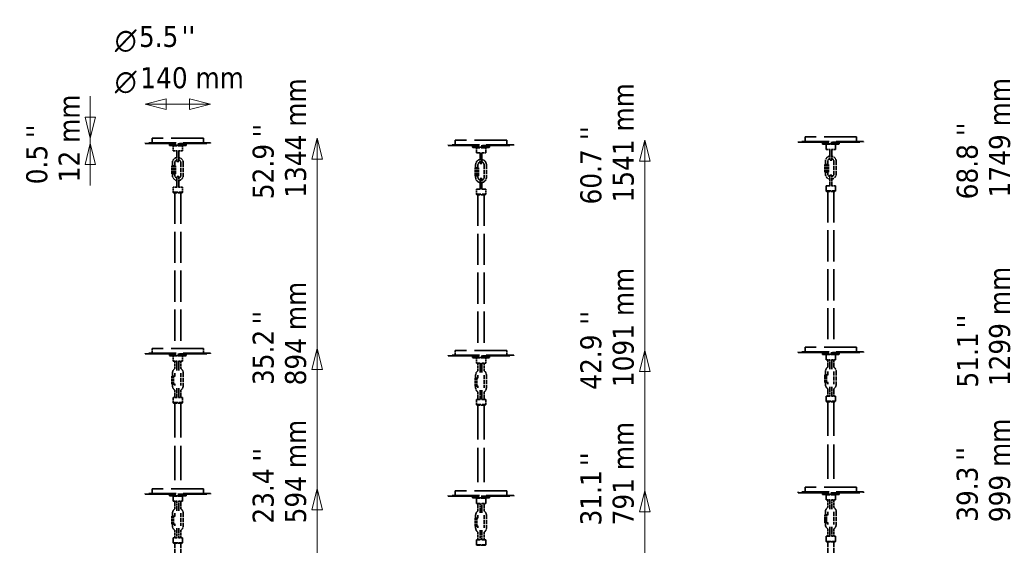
# Model space of a CAD drawing. Header units: millimetres. Extents: x 144 to 4321, y 289 to 2944.
# Tile 2 of 3: x 144 to 2251, y 1820 to 2944. Entities that reach past the tile are written whole.
import ezdxf

# ---------------------------------------------------------------- set-up
doc = ezdxf.new("R2010")
doc.units = ezdxf.units.MM
doc.header["$LTSCALE"] = 15
doc.linetypes.add('DASHED', pattern=[0.2068, 0.1655, -0.0413])
for name, color, linetype, lineweight in [('Symbol (ISO)', 7, 'Continuous', 18), ('Widoczne (ISO)', 7, 'Continuous', 18), ('Wymiar (ISO)', 7, 'Continuous', 18)]:
    doc.layers.add(name, color=color, linetype=linetype, lineweight=lineweight)
doc.styles.add('Styl tekstu27', font='AIGDT___.TTF')
doc.styles.add('Tekst notatki (ISO)', font='tahoma.ttf')

msp = doc.modelspace()

# ---------------------------------------------------------------- linework, layer by layer
at = {"layer": 'Widoczne (ISO)', "color": 7, "linetype": 'DASHED', "lineweight": 35, "ltscale": 23.631151}
for p, q in [((552.1, 2680.9), (412.1, 2680.9)), ((412.1, 2679.4), (552.1, 2679.4)), ((1949.8, 2683.9), (1809.8, 2683.9)), ((1809.8, 2682.4), (1949.8, 2682.4)), ((1201.1, 2676.6), (1061.1, 2676.6)), ((1061.1, 2675.1), (1201.1, 2675.1)), ((552.1, 2230.9), (412.1, 2230.9)), ((412.1, 2229.4), (552.1, 2229.4)), ((1201.1, 2226.6), (1061.1, 2226.6)), ((1061.1, 2225.1), (1201.1, 2225.1)), ((1949.8, 2233.9), (1809.8, 2233.9)), ((1809.8, 2232.4), (1949.8, 2232.4)), ((552.1, 1930.9), (412.1, 1930.9)), ((412.1, 1929.4), (552.1, 1929.4)), ((1201.1, 1926.6), (1061.1, 1926.6)), ((1061.1, 1925.1), (1201.1, 1925.1)), ((1949.8, 1933.9), (1809.8, 1933.9)), ((1809.8, 1932.4), (1949.8, 1932.4))]:
    msp.add_line(p, q, dxfattribs=at)
at = {"layer": 'Widoczne (ISO)', "color": 7, "linetype": 'DASHED', "lineweight": 35, "ltscale": 0.190278}
for p, q in [((412.1, 2679.4), (412.1, 2680.9)), ((552.1, 2679.4), (552.1, 2680.9)), ((1809.8, 2682.4), (1809.8, 2683.9)), ((1949.8, 2682.4), (1949.8, 2683.9)), ((1061.1, 2675.1), (1061.1, 2676.6)), ((1201.1, 2675.1), (1201.1, 2676.6)), ((412.1, 2229.4), (412.1, 2230.9)), ((552.1, 2229.4), (552.1, 2230.9)), ((1061.1, 2225.1), (1061.1, 2226.6)), ((1201.1, 2225.1), (1201.1, 2226.6)), ((1809.8, 2232.4), (1809.8, 2233.9)), ((1949.8, 2232.4), (1949.8, 2233.9)), ((412.1, 1929.4), (412.1, 1930.9)), ((552.1, 1929.4), (552.1, 1930.9)), ((1061.1, 1925.1), (1061.1, 1926.6)), ((1201.1, 1925.1), (1201.1, 1926.6)), ((1809.8, 1932.4), (1809.8, 1933.9)), ((1949.8, 1932.4), (1949.8, 1933.9))]:
    msp.add_line(p, q, dxfattribs=at)
at = {"layer": 'Widoczne (ISO)', "color": 7, "linetype": 'DASHED', "lineweight": 35, "ltscale": 27.850998}
for p, q in [((537.1, 2690.9), (427.1, 2690.9)), ((1186.1, 2686.6), (1076.1, 2686.6)), ((1934.8, 2693.9), (1824.8, 2693.9)), ((537.1, 2240.9), (427.1, 2240.9)), ((1186.1, 2236.6), (1076.1, 2236.6)), ((1934.8, 2243.9), (1824.8, 2243.9)), ((537.1, 1940.9), (427.1, 1940.9)), ((1934.8, 1943.9), (1824.8, 1943.9)), ((1186.1, 1936.6), (1076.1, 1936.6))]:
    msp.add_line(p, q, dxfattribs=at)
at = {"layer": 'Widoczne (ISO)', "color": 7, "linetype": 'DASHED', "lineweight": 35, "ltscale": 1.269084}
for p, q in [((427.1, 2690.9), (427.1, 2680.9)), ((537.1, 2690.9), (537.1, 2680.9)), ((1076.1, 2686.6), (1076.1, 2676.6)), ((1186.1, 2686.6), (1186.1, 2676.6)), ((1824.8, 2693.9), (1824.8, 2683.9)), ((1934.8, 2693.9), (1934.8, 2683.9)), ((427.1, 2240.9), (427.1, 2230.9)), ((537.1, 2240.9), (537.1, 2230.9)), ((1076.1, 2236.6), (1076.1, 2226.6)), ((1186.1, 2236.6), (1186.1, 2226.6)), ((1824.8, 2243.9), (1824.8, 2233.9)), ((1934.8, 2243.9), (1934.8, 2233.9)), ((427.1, 1940.9), (427.1, 1930.9)), ((537.1, 1940.9), (537.1, 1930.9)), ((1824.8, 1943.9), (1824.8, 1933.9)), ((1934.8, 1943.9), (1934.8, 1933.9)), ((1076.1, 1936.6), (1076.1, 1926.6)), ((1186.1, 1936.6), (1186.1, 1926.6))]:
    msp.add_line(p, q, dxfattribs=at)
at = {"layer": 'Widoczne (ISO)', "color": 7, "linetype": 'DASHED', "lineweight": 35, "ltscale": 0.089645}
for p, q in [((464.6, 2679.4), (464.1, 2678.9)), ((499.6, 2679.4), (500.1, 2678.9)), ((1862.3, 2682.4), (1861.8, 2681.9)), ((1862.3, 2678.4), (1861.8, 2678.9)), ((1870.3, 2678.4), (1869.8, 2677.9)), ((1889.3, 2678.4), (1889.8, 2677.9)), ((1897.3, 2682.4), (1897.8, 2681.9)), ((1897.3, 2678.4), (1897.8, 2678.9)), ((464.6, 2675.4), (464.1, 2675.9)), ((472.6, 2675.4), (472.1, 2674.9)), ((491.6, 2675.4), (492.1, 2674.9)), ((499.6, 2675.4), (500.1, 2675.9)), ((1113.6, 2675.1), (1113.1, 2674.6)), ((1113.6, 2671.1), (1113.1, 2671.6)), ((1121.6, 2671.1), (1121.1, 2670.6)), ((1140.6, 2671.1), (1141.1, 2670.6)), ((1148.6, 2675.1), (1149.1, 2674.6)), ((1148.6, 2671.1), (1149.1, 2671.6)), ((464.6, 2229.4), (464.1, 2228.9)), ((464.6, 2225.4), (464.1, 2225.9)), ((472.6, 2225.4), (472.1, 2224.9)), ((491.6, 2225.4), (492.1, 2224.9)), ((499.6, 2229.4), (500.1, 2228.9)), ((499.6, 2225.4), (500.1, 2225.9)), ((1113.6, 2225.1), (1113.1, 2224.6)), ((1113.6, 2221.1), (1113.1, 2221.6)), ((1121.6, 2221.1), (1121.1, 2220.6)), ((1140.6, 2221.1), (1141.1, 2220.6)), ((1148.6, 2225.1), (1149.1, 2224.6)), ((1148.6, 2221.1), (1149.1, 2221.6)), ((1862.3, 2232.4), (1861.8, 2231.9)), ((1862.3, 2228.4), (1861.8, 2228.9)), ((1870.3, 2228.4), (1869.8, 2227.9)), ((1889.3, 2228.4), (1889.8, 2227.9)), ((1897.3, 2232.4), (1897.8, 2231.9)), ((1897.3, 2228.4), (1897.8, 2228.9)), ((464.6, 1929.4), (464.1, 1928.9)), ((464.6, 1925.4), (464.1, 1925.9)), ((472.6, 1925.4), (472.1, 1924.9)), ((491.6, 1925.4), (492.1, 1924.9)), ((499.6, 1929.4), (500.1, 1928.9)), ((499.6, 1925.4), (500.1, 1925.9)), ((1113.6, 1925.1), (1113.1, 1924.6)), ((1113.6, 1921.1), (1113.1, 1921.6)), ((1121.6, 1921.1), (1121.1, 1920.6)), ((1140.6, 1921.1), (1141.1, 1920.6)), ((1148.6, 1925.1), (1149.1, 1924.6)), ((1148.6, 1921.1), (1149.1, 1921.6)), ((1862.3, 1932.4), (1861.8, 1931.9)), ((1862.3, 1928.4), (1861.8, 1928.9)), ((1870.3, 1928.4), (1869.8, 1927.9)), ((1889.3, 1928.4), (1889.8, 1927.9)), ((1897.3, 1932.4), (1897.8, 1931.9)), ((1897.3, 1928.4), (1897.8, 1928.9))]:
    msp.add_line(p, q, dxfattribs=at)
at = {"layer": 'Widoczne (ISO)', "color": 7, "linetype": 'DASHED', "lineweight": 35, "ltscale": 7.176965}
for p, q in [((500.1, 2678.9), (464.1, 2678.9)), ((1897.8, 2681.9), (1861.8, 2681.9)), ((1861.8, 2678.9), (1897.8, 2678.9)), ((464.1, 2675.9), (500.1, 2675.9)), ((1149.1, 2674.6), (1113.1, 2674.6)), ((1113.1, 2671.6), (1149.1, 2671.6)), ((500.1, 2228.9), (464.1, 2228.9)), ((464.1, 2225.9), (500.1, 2225.9)), ((1149.1, 2224.6), (1113.1, 2224.6)), ((1113.1, 2221.6), (1149.1, 2221.6)), ((1897.8, 2231.9), (1861.8, 2231.9)), ((1861.8, 2228.9), (1897.8, 2228.9)), ((500.1, 1928.9), (464.1, 1928.9)), ((464.1, 1925.9), (500.1, 1925.9)), ((1149.1, 1924.6), (1113.1, 1924.6)), ((1113.1, 1921.6), (1149.1, 1921.6)), ((1897.8, 1931.9), (1861.8, 1931.9)), ((1861.8, 1928.9), (1897.8, 1928.9))]:
    msp.add_line(p, q, dxfattribs=at)
at = {"layer": 'Widoczne (ISO)', "color": 7, "linetype": 'DASHED', "lineweight": 35, "ltscale": 0.380655}
for p, q in [((464.1, 2675.9), (464.1, 2678.9)), ((500.1, 2675.9), (500.1, 2678.9)), ((1861.8, 2678.9), (1861.8, 2681.9)), ((1897.8, 2678.9), (1897.8, 2681.9)), ((1113.1, 2671.6), (1113.1, 2674.6)), ((1149.1, 2671.6), (1149.1, 2674.6)), ((464.1, 2225.9), (464.1, 2228.9)), ((500.1, 2225.9), (500.1, 2228.9)), ((1113.1, 2221.6), (1113.1, 2224.6)), ((1149.1, 2221.6), (1149.1, 2224.6)), ((1861.8, 2228.9), (1861.8, 2231.9)), ((1897.8, 2228.9), (1897.8, 2231.9)), ((464.1, 1925.9), (464.1, 1928.9)), ((500.1, 1925.9), (500.1, 1928.9)), ((1113.1, 1921.6), (1113.1, 1924.6)), ((1149.1, 1921.6), (1149.1, 1924.6)), ((1861.8, 1928.9), (1861.8, 1931.9)), ((1897.8, 1928.9), (1897.8, 1931.9))]:
    msp.add_line(p, q, dxfattribs=at)
at = {"layer": 'Widoczne (ISO)', "color": 7, "linetype": 'DASHED', "lineweight": 35, "ltscale": 6.977602}
for p, q in [((1897.3, 2678.4), (1862.3, 2678.4)), ((499.6, 2675.4), (464.6, 2675.4)), ((1148.6, 2671.1), (1113.6, 2671.1)), ((499.6, 2225.4), (464.6, 2225.4)), ((1148.6, 2221.1), (1113.6, 2221.1)), ((1897.3, 2228.4), (1862.3, 2228.4)), ((499.6, 1925.4), (464.6, 1925.4)), ((1148.6, 1921.1), (1113.6, 1921.1)), ((1897.3, 1928.4), (1862.3, 1928.4))]:
    msp.add_line(p, q, dxfattribs=at)
at = {"layer": 'Widoczne (ISO)', "color": 7, "linetype": 'DASHED', "lineweight": 35, "ltscale": 3.987158}
for p, q in [((1889.8, 2677.9), (1869.8, 2677.9)), ((492.1, 2674.9), (472.1, 2674.9)), ((1141.1, 2670.6), (1121.1, 2670.6)), ((472.1, 2575.1), (492.1, 2575.1)), ((1869.8, 2578.1), (1889.8, 2578.1)), ((1121.1, 2570.8), (1141.1, 2570.8)), ((492.1, 2224.9), (472.1, 2224.9)), ((1141.1, 2220.6), (1121.1, 2220.6)), ((1889.8, 2227.9), (1869.8, 2227.9)), ((472.1, 2125.1), (492.1, 2125.1)), ((1121.1, 2120.8), (1141.1, 2120.8)), ((1869.8, 2128.1), (1889.8, 2128.1)), ((492.1, 1924.9), (472.1, 1924.9)), ((1141.1, 1920.6), (1121.1, 1920.6)), ((1889.8, 1927.9), (1869.8, 1927.9)), ((472.1, 1825.1), (492.1, 1825.1)), ((1121.1, 1820.8), (1141.1, 1820.8)), ((1869.8, 1828.1), (1889.8, 1828.1))]:
    msp.add_line(p, q, dxfattribs=at)
at = {"layer": 'Widoczne (ISO)', "color": 7, "linetype": 'DASHED', "lineweight": 35, "ltscale": 1.396002}
for p, q in [((1869.8, 2677.9), (1869.8, 2666.9)), ((1889.8, 2677.9), (1889.8, 2666.9)), ((472.1, 2674.9), (472.1, 2663.9)), ((492.1, 2674.9), (492.1, 2663.9)), ((1121.1, 2670.6), (1121.1, 2659.6)), ((1141.1, 2670.6), (1141.1, 2659.6)), ((472.1, 2575.1), (472.1, 2586.1)), ((492.1, 2575.1), (492.1, 2586.1)), ((1121.1, 2570.8), (1121.1, 2581.8)), ((1141.1, 2570.8), (1141.1, 2581.8)), ((1869.8, 2578.1), (1869.8, 2589.1)), ((1889.8, 2578.1), (1889.8, 2589.1)), ((472.1, 2224.9), (472.1, 2213.9)), ((492.1, 2224.9), (492.1, 2213.9)), ((1121.1, 2220.6), (1121.1, 2209.6)), ((1141.1, 2220.6), (1141.1, 2209.6)), ((1869.8, 2227.9), (1869.8, 2216.9)), ((1889.8, 2227.9), (1889.8, 2216.9)), ((472.1, 2125.1), (472.1, 2136.1)), ((492.1, 2125.1), (492.1, 2136.1)), ((1121.1, 2120.8), (1121.1, 2131.8)), ((1141.1, 2120.8), (1141.1, 2131.8)), ((1869.8, 2128.1), (1869.8, 2139.1)), ((1889.8, 2128.1), (1889.8, 2139.1)), ((472.1, 1924.9), (472.1, 1913.9)), ((492.1, 1924.9), (492.1, 1913.9)), ((1121.1, 1920.6), (1121.1, 1909.6)), ((1141.1, 1920.6), (1141.1, 1909.6)), ((1869.8, 1927.9), (1869.8, 1916.9)), ((1889.8, 1927.9), (1889.8, 1916.9)), ((472.1, 1825.1), (472.1, 1836.1)), ((492.1, 1825.1), (492.1, 1836.1)), ((1869.8, 1828.1), (1869.8, 1839.1)), ((1889.8, 1828.1), (1889.8, 1839.1)), ((1121.1, 1820.8), (1121.1, 1831.8)), ((1141.1, 1820.8), (1141.1, 1831.8))]:
    msp.add_line(p, q, dxfattribs=at)
at = {"layer": 'Widoczne (ISO)', "color": 7, "linetype": 'DASHED', "lineweight": 35, "ltscale": 1.792289}
for p, q in [((472.1, 2663.9), (480.5, 2663.9)), ((483.7, 2663.9), (492.1, 2663.9)), ((1121.1, 2659.6), (1129.5, 2659.6)), ((1132.7, 2659.6), (1141.1, 2659.6)), ((1869.8, 2666.9), (1878.2, 2666.9)), ((1881.4, 2666.9), (1889.8, 2666.9)), ((480.5, 2586.1), (472.1, 2586.1)), ((492.1, 2586.1), (483.7, 2586.1)), ((1129.5, 2581.8), (1121.1, 2581.8)), ((1141.1, 2581.8), (1132.7, 2581.8)), ((1878.2, 2589.1), (1869.8, 2589.1)), ((1889.8, 2589.1), (1881.4, 2589.1)), ((472.1, 2213.9), (480.5, 2213.9)), ((483.7, 2213.9), (492.1, 2213.9)), ((1869.8, 2216.9), (1878.2, 2216.9)), ((1881.4, 2216.9), (1889.8, 2216.9)), ((1121.1, 2209.6), (1129.5, 2209.6)), ((1132.7, 2209.6), (1141.1, 2209.6)), ((480.5, 2136.1), (472.1, 2136.1)), ((492.1, 2136.1), (483.7, 2136.1)), ((1129.5, 2131.8), (1121.1, 2131.8)), ((1141.1, 2131.8), (1132.7, 2131.8)), ((1878.2, 2139.1), (1869.8, 2139.1)), ((1889.8, 2139.1), (1881.4, 2139.1)), ((472.1, 1913.9), (480.5, 1913.9)), ((483.7, 1913.9), (492.1, 1913.9)), ((1121.1, 1909.6), (1129.5, 1909.6)), ((1132.7, 1909.6), (1141.1, 1909.6)), ((1869.8, 1916.9), (1878.2, 1916.9)), ((1881.4, 1916.9), (1889.8, 1916.9)), ((480.5, 1836.1), (472.1, 1836.1)), ((492.1, 1836.1), (483.7, 1836.1)), ((1878.2, 1839.1), (1869.8, 1839.1)), ((1889.8, 1839.1), (1881.4, 1839.1)), ((1129.5, 1831.8), (1121.1, 1831.8)), ((1141.1, 1831.8), (1132.7, 1831.8))]:
    msp.add_line(p, q, dxfattribs=at)
at = {"layer": 'Widoczne (ISO)', "color": 7, "linetype": 'DASHED', "lineweight": 35, "ltscale": 1.649839}
for p, q in [((480.1, 2663.9), (480.1, 2650.9)), ((484.1, 2650.9), (484.1, 2663.9)), ((1129.1, 2659.6), (1129.1, 2646.6)), ((1133.1, 2646.6), (1133.1, 2659.6)), ((1877.8, 2666.9), (1877.8, 2653.9)), ((1881.8, 2653.9), (1881.8, 2666.9)), ((480.1, 2599.1), (480.1, 2586.1)), ((484.1, 2586.1), (484.1, 2599.1)), ((1129.1, 2594.8), (1129.1, 2581.8)), ((1133.1, 2581.8), (1133.1, 2594.8)), ((1877.8, 2602.1), (1877.8, 2589.1)), ((1881.8, 2589.1), (1881.8, 2602.1)), ((480.1, 2213.9), (480.1, 2200.9)), ((484.1, 2200.9), (484.1, 2213.9)), ((1877.8, 2216.9), (1877.8, 2203.9)), ((1881.8, 2203.9), (1881.8, 2216.9)), ((1129.1, 2209.6), (1129.1, 2196.6)), ((1133.1, 2196.6), (1133.1, 2209.6)), ((1877.8, 2152.1), (1877.8, 2139.1)), ((1881.8, 2139.1), (1881.8, 2152.1)), ((480.1, 2149.1), (480.1, 2136.1)), ((484.1, 2136.1), (484.1, 2149.1)), ((1129.1, 2144.8), (1129.1, 2131.8)), ((1133.1, 2131.8), (1133.1, 2144.8)), ((480.1, 1913.9), (480.1, 1900.9)), ((484.1, 1900.9), (484.1, 1913.9)), ((1129.1, 1909.6), (1129.1, 1896.6)), ((1133.1, 1896.6), (1133.1, 1909.6)), ((1877.8, 1916.9), (1877.8, 1903.9)), ((1881.8, 1903.9), (1881.8, 1916.9)), ((480.1, 1849.1), (480.1, 1836.1)), ((484.1, 1836.1), (484.1, 1849.1)), ((1129.1, 1844.8), (1129.1, 1831.8)), ((1133.1, 1831.8), (1133.1, 1844.8)), ((1877.8, 1852.1), (1877.8, 1839.1)), ((1881.8, 1839.1), (1881.8, 1852.1))]:
    msp.add_line(p, q, dxfattribs=at)
at = {"layer": 'Widoczne (ISO)', "color": 7, "linetype": 'DASHED', "lineweight": 35, "ltscale": 0.824869}
for p, q in [((470.6, 2631.9), (470.6, 2638.4)), ((475.6, 2631.9), (475.6, 2638.4)), ((1868.3, 2634.9), (1868.3, 2641.4)), ((1873.3, 2634.9), (1873.3, 2641.4)), ((1119.6, 2627.6), (1119.6, 2634.1)), ((1124.6, 2627.6), (1124.6, 2634.1)), ((470.6, 2181.9), (470.6, 2188.4)), ((475.6, 2181.9), (475.6, 2188.4)), ((475.6, 2188.4), (475.6, 2181.9)), ((1119.6, 2177.6), (1119.6, 2184.1)), ((1124.6, 2177.6), (1124.6, 2184.1)), ((1124.6, 2184.1), (1124.6, 2177.6)), ((1868.3, 2184.9), (1868.3, 2191.4)), ((1873.3, 2184.9), (1873.3, 2191.4)), ((1873.3, 2191.4), (1873.3, 2184.9)), ((470.6, 1881.9), (470.6, 1888.4)), ((475.6, 1881.9), (475.6, 1888.4)), ((475.6, 1888.4), (475.6, 1881.9)), ((1119.6, 1877.6), (1119.6, 1884.1)), ((1124.6, 1877.6), (1124.6, 1884.1)), ((1124.6, 1884.1), (1124.6, 1877.6)), ((1868.3, 1884.9), (1868.3, 1891.4)), ((1873.3, 1884.9), (1873.3, 1891.4)), ((1873.3, 1891.4), (1873.3, 1884.9))]:
    msp.add_line(p, q, dxfattribs=at)
at = {"layer": 'Widoczne (ISO)', "color": 7, "linetype": 'DASHED', "lineweight": 35, "ltscale": 1.87009}
for p, q in [((480.1, 2641.5), (480.1, 2650.9)), ((484.1, 2650.9), (484.1, 2641.5)), ((1129.1, 2637.2), (1129.1, 2646.6)), ((1133.1, 2646.6), (1133.1, 2637.2)), ((1877.8, 2644.5), (1877.8, 2653.9)), ((1881.8, 2653.9), (1881.8, 2644.5)), ((480.1, 2599.1), (480.1, 2608.5)), ((484.1, 2608.5), (484.1, 2599.1)), ((1129.1, 2594.8), (1129.1, 2604.2)), ((1133.1, 2604.2), (1133.1, 2594.8)), ((1877.8, 2602.1), (1877.8, 2611.5)), ((1881.8, 2611.5), (1881.8, 2602.1))]:
    msp.add_line(p, q, dxfattribs=at)
at = {"layer": 'Widoczne (ISO)', "color": 7, "linetype": 'DASHED', "lineweight": 35, "ltscale": 3.426696}
for p, q in [((488.6, 2638.4), (488.6, 2611.4)), ((493.6, 2638.4), (493.6, 2611.4)), ((1886.3, 2641.4), (1886.3, 2614.4)), ((1891.3, 2641.4), (1891.3, 2614.4)), ((1137.6, 2634.1), (1137.6, 2607.1)), ((1142.6, 2634.1), (1142.6, 2607.1)), ((488.6, 2188.4), (488.6, 2161.4)), ((488.6, 2188.4), (488.6, 2161.4)), ((493.6, 2188.4), (493.6, 2161.4)), ((1137.6, 2184.1), (1137.6, 2157.1)), ((1137.6, 2184.1), (1137.6, 2157.1)), ((1142.6, 2184.1), (1142.6, 2157.1)), ((1886.3, 2191.4), (1886.3, 2164.4)), ((1886.3, 2191.4), (1886.3, 2164.4)), ((1891.3, 2191.4), (1891.3, 2164.4)), ((488.6, 1888.4), (488.6, 1861.4)), ((488.6, 1888.4), (488.6, 1861.4)), ((493.6, 1888.4), (493.6, 1861.4)), ((1137.6, 1884.1), (1137.6, 1857.1)), ((1137.6, 1884.1), (1137.6, 1857.1)), ((1142.6, 1884.1), (1142.6, 1857.1)), ((1886.3, 1891.4), (1886.3, 1864.4)), ((1886.3, 1891.4), (1886.3, 1864.4)), ((1891.3, 1891.4), (1891.3, 1864.4))]:
    msp.add_line(p, q, dxfattribs=at)
at = {"layer": 'Widoczne (ISO)', "color": 7, "linetype": 'DASHED', "lineweight": 35, "ltscale": 0.549473}
for p, q in [((1866.9, 2634.9), (1870.5, 2634.9)), ((1870.5, 2634.9), (1874.4, 2634.9)), ((1874.4, 2634.9), (1874.7, 2634.9)), ((469.2, 2631.9), (472.8, 2631.9)), ((472.8, 2614.9), (469.2, 2614.9)), ((472.8, 2631.9), (476.7, 2631.9)), ((476.7, 2614.9), (472.8, 2614.9)), ((476.7, 2631.9), (477, 2631.9)), ((477, 2614.9), (476.7, 2614.9)), ((1118.2, 2627.6), (1121.8, 2627.6)), ((1121.8, 2627.6), (1125.7, 2627.6)), ((1125.7, 2627.6), (1126, 2627.6)), ((1870.5, 2617.9), (1866.9, 2617.9)), ((1874.4, 2617.9), (1870.5, 2617.9)), ((1874.7, 2617.9), (1874.4, 2617.9)), ((1121.8, 2610.6), (1118.2, 2610.6)), ((1125.7, 2610.6), (1121.8, 2610.6)), ((1126, 2610.6), (1125.7, 2610.6)), ((469.2, 2181.9), (472.8, 2181.9)), ((1118.2, 2177.6), (1121.8, 2177.6)), ((1866.9, 2184.9), (1870.5, 2184.9)), ((472.8, 2164.9), (469.2, 2164.9)), ((1121.8, 2160.6), (1118.2, 2160.6)), ((1870.5, 2167.9), (1866.9, 2167.9)), ((469.2, 1881.9), (472.8, 1881.9)), ((1118.2, 1877.6), (1121.8, 1877.6)), ((1866.9, 1884.9), (1870.5, 1884.9)), ((472.8, 1864.9), (469.2, 1864.9)), ((1121.8, 1860.6), (1118.2, 1860.6)), ((1870.5, 1867.9), (1866.9, 1867.9))]:
    msp.add_line(p, q, dxfattribs=at)
at = {"layer": 'Widoczne (ISO)', "color": 7, "linetype": 'DASHED', "lineweight": 35, "ltscale": 2.157512}
for p, q in [((1866.9, 2617.9), (1866.9, 2634.9)), ((1870.5, 2617.9), (1870.5, 2634.9)), ((1874.4, 2617.9), (1874.4, 2634.9)), ((1874.7, 2617.9), (1874.7, 2634.9)), ((469.2, 2614.9), (469.2, 2631.9)), ((472.8, 2614.9), (472.8, 2631.9)), ((476.7, 2614.9), (476.7, 2631.9)), ((477, 2614.9), (477, 2631.9)), ((1118.2, 2610.6), (1118.2, 2627.6)), ((1121.8, 2610.6), (1121.8, 2627.6)), ((1125.7, 2610.6), (1125.7, 2627.6)), ((1126, 2610.6), (1126, 2627.6)), ((469.2, 2164.9), (469.2, 2181.9)), ((472.8, 2164.9), (472.8, 2181.9)), ((1118.2, 2160.6), (1118.2, 2177.6)), ((1121.8, 2160.6), (1121.8, 2177.6)), ((1866.9, 2167.9), (1866.9, 2184.9)), ((1870.5, 2167.9), (1870.5, 2184.9)), ((469.2, 1864.9), (469.2, 1881.9)), ((472.8, 1864.9), (472.8, 1881.9)), ((1118.2, 1860.6), (1118.2, 1877.6)), ((1121.8, 1860.6), (1121.8, 1877.6)), ((1866.9, 1867.9), (1866.9, 1884.9)), ((1870.5, 1867.9), (1870.5, 1884.9))]:
    msp.add_line(p, q, dxfattribs=at)
at = {"layer": 'Widoczne (ISO)', "color": 7, "linetype": 'DASHED', "lineweight": 35, "ltscale": 0.444114}
for p, q in [((470.6, 2611.4), (470.6, 2614.9)), ((475.6, 2611.4), (475.6, 2614.9)), ((1868.3, 2614.4), (1868.3, 2617.9)), ((1873.3, 2614.4), (1873.3, 2617.9)), ((1119.6, 2607.1), (1119.6, 2610.6)), ((1124.6, 2607.1), (1124.6, 2610.6)), ((470.6, 2161.4), (470.6, 2164.9)), ((475.6, 2161.4), (475.6, 2164.9)), ((475.6, 2164.9), (475.6, 2161.4)), ((1119.6, 2157.1), (1119.6, 2160.6)), ((1124.6, 2157.1), (1124.6, 2160.6)), ((1124.6, 2160.6), (1124.6, 2157.1)), ((1868.3, 2164.4), (1868.3, 2167.9)), ((1873.3, 2164.4), (1873.3, 2167.9)), ((1873.3, 2167.9), (1873.3, 2164.4)), ((470.6, 1861.4), (470.6, 1864.9)), ((475.6, 1861.4), (475.6, 1864.9)), ((475.6, 1864.9), (475.6, 1861.4)), ((1119.6, 1857.1), (1119.6, 1860.6)), ((1124.6, 1857.1), (1124.6, 1860.6)), ((1124.6, 1860.6), (1124.6, 1857.1)), ((1868.3, 1864.4), (1868.3, 1867.9)), ((1873.3, 1864.4), (1873.3, 1867.9)), ((1873.3, 1867.9), (1873.3, 1864.4))]:
    msp.add_line(p, q, dxfattribs=at)
at = {"layer": 'Widoczne (ISO)', "color": 7, "linetype": 'DASHED', "lineweight": 35, "ltscale": 0.17939}
for p, q in [((473.1, 2574.1), (472.1, 2575.1)), ((491.1, 2574.1), (492.1, 2575.1)), ((1870.8, 2577.1), (1869.8, 2578.1)), ((1888.8, 2577.1), (1889.8, 2578.1)), ((1122.1, 2569.8), (1121.1, 2570.8)), ((1140.1, 2569.8), (1141.1, 2570.8)), ((473.1, 2124.1), (472.1, 2125.1)), ((491.1, 2124.1), (492.1, 2125.1)), ((1122.1, 2119.8), (1121.1, 2120.8)), ((1140.1, 2119.8), (1141.1, 2120.8)), ((1870.8, 2127.1), (1869.8, 2128.1)), ((1888.8, 2127.1), (1889.8, 2128.1)), ((473.1, 1824.1), (472.1, 1825.1)), ((491.1, 1824.1), (492.1, 1825.1)), ((1122.1, 1819.8), (1121.1, 1820.8)), ((1140.1, 1819.8), (1141.1, 1820.8)), ((1870.8, 1827.1), (1869.8, 1828.1)), ((1888.8, 1827.1), (1889.8, 1828.1))]:
    msp.add_line(p, q, dxfattribs=at)
at = {"layer": 'Widoczne (ISO)', "color": 7, "linetype": 'DASHED', "lineweight": 35, "ltscale": 3.588432}
for p, q in [((491.1, 2574.1), (473.1, 2574.1)), ((1888.8, 2577.1), (1870.8, 2577.1)), ((1140.1, 2569.8), (1122.1, 2569.8)), ((491.1, 2124.1), (473.1, 2124.1)), ((1140.1, 2119.8), (1122.1, 2119.8)), ((1888.8, 2127.1), (1870.8, 2127.1)), ((491.1, 1824.1), (473.1, 1824.1)), ((1140.1, 1819.8), (1122.1, 1819.8)), ((1888.8, 1827.1), (1870.8, 1827.1))]:
    msp.add_line(p, q, dxfattribs=at)
at = {"layer": 'Widoczne (ISO)', "color": 7, "linetype": 'DASHED', "lineweight": 35, "ltscale": 26.853643}
for p, q in [((475.6, 2574.1), (475.6, 2240.9)), ((488.6, 2574.1), (488.6, 2240.9)), ((1873.3, 2577.1), (1873.3, 2243.9)), ((1886.3, 2577.1), (1886.3, 2243.9)), ((1124.6, 2569.8), (1124.6, 2236.6)), ((1137.6, 2569.8), (1137.6, 2236.6))]:
    msp.add_line(p, q, dxfattribs=at)
at = {"layer": 'Widoczne (ISO)', "color": 7, "linetype": 'DASHED', "lineweight": 35, "ltscale": 2.032265}
for p, q in [((475.6, 2213.9), (475.6, 2197.9)), ((488.6, 2213.9), (488.6, 2197.9)), ((1873.3, 2216.9), (1873.3, 2200.9)), ((1886.3, 2216.9), (1886.3, 2200.9)), ((1124.6, 2209.6), (1124.6, 2193.6)), ((1137.6, 2209.6), (1137.6, 2193.6)), ((475.6, 1913.9), (475.6, 1897.9)), ((488.6, 1913.9), (488.6, 1897.9)), ((1124.6, 1909.6), (1124.6, 1893.6)), ((1137.6, 1909.6), (1137.6, 1893.6)), ((1873.3, 1916.9), (1873.3, 1900.9)), ((1886.3, 1916.9), (1886.3, 1900.9))]:
    msp.add_line(p, q, dxfattribs=at)
at = {"layer": 'Widoczne (ISO)', "color": 7, "linetype": 'DASHED', "lineweight": 35, "ltscale": 1.013013}
for p, q in [((480.1, 2193.9), (480.1, 2200.9)), ((484.1, 2200.9), (484.1, 2193.9)), ((1129.1, 2189.6), (1129.1, 2196.6)), ((1133.1, 2196.6), (1133.1, 2189.6)), ((1877.8, 2196.8), (1877.8, 2203.9)), ((1881.8, 2203.9), (1881.8, 2196.8)), ((480.1, 2149.1), (480.1, 2156.2)), ((484.1, 2156.2), (484.1, 2149.1)), ((1129.1, 2144.8), (1129.1, 2151.9)), ((1133.1, 2151.9), (1133.1, 2144.8)), ((1877.8, 2152.1), (1877.8, 2159.1)), ((1881.8, 2159.1), (1881.8, 2152.1)), ((480.1, 1893.9), (480.1, 1900.9)), ((484.1, 1900.9), (484.1, 1893.9)), ((1877.8, 1896.8), (1877.8, 1903.9)), ((1881.8, 1903.9), (1881.8, 1896.8)), ((1129.1, 1889.6), (1129.1, 1896.6)), ((1133.1, 1896.6), (1133.1, 1889.6)), ((480.1, 1849.1), (480.1, 1856.2)), ((484.1, 1856.2), (484.1, 1849.1)), ((1877.8, 1852.1), (1877.8, 1859.1)), ((1881.8, 1859.1), (1881.8, 1852.1)), ((1129.1, 1844.8), (1129.1, 1851.9)), ((1133.1, 1851.9), (1133.1, 1844.8))]:
    msp.add_line(p, q, dxfattribs=at)
at = {"layer": 'Widoczne (ISO)', "color": 7, "linetype": 'DASHED', "lineweight": 35, "ltscale": 0.478615}
for p, q in [((472.8, 2181.9), (476.2, 2181.9)), ((1121.8, 2177.6), (1125.2, 2177.6)), ((1870.5, 2184.9), (1873.9, 2184.9)), ((476.2, 2164.9), (472.8, 2164.9)), ((1125.2, 2160.6), (1121.8, 2160.6)), ((1873.9, 2167.9), (1870.5, 2167.9)), ((472.8, 1881.9), (476.2, 1881.9)), ((1121.8, 1877.6), (1125.2, 1877.6)), ((1870.5, 1884.9), (1873.9, 1884.9)), ((476.2, 1864.9), (472.8, 1864.9)), ((1125.2, 1860.6), (1121.8, 1860.6)), ((1873.9, 1867.9), (1870.5, 1867.9))]:
    msp.add_line(p, q, dxfattribs=at)
at = {"layer": 'Widoczne (ISO)', "color": 7, "linetype": 'DASHED', "lineweight": 35, "ltscale": 2.006881}
for p, q in [((475.6, 2151.9), (475.6, 2136.1)), ((488.6, 2151.9), (488.6, 2136.1)), ((1873.3, 2154.9), (1873.3, 2139.1)), ((1886.3, 2154.9), (1886.3, 2139.1)), ((1124.6, 2147.6), (1124.6, 2131.8)), ((1137.6, 2147.6), (1137.6, 2131.8)), ((1873.3, 1854.9), (1873.3, 1839.1)), ((1886.3, 1854.9), (1886.3, 1839.1)), ((475.6, 1851.9), (475.6, 1836.1)), ((488.6, 1851.9), (488.6, 1836.1)), ((1124.6, 1847.6), (1124.6, 1831.8)), ((1137.6, 1847.6), (1137.6, 1831.8))]:
    msp.add_line(p, q, dxfattribs=at)
at = {"layer": 'Widoczne (ISO)', "color": 7, "linetype": 'DASHED', "lineweight": 35, "ltscale": 29.529335}
for p, q in [((475.6, 2124.1), (475.6, 1940.9)), ((488.6, 2124.1), (488.6, 1940.9)), ((1124.6, 2119.8), (1124.6, 1936.6)), ((1137.6, 2119.8), (1137.6, 1936.6)), ((1873.3, 2127.1), (1873.3, 1943.9)), ((1886.3, 2127.1), (1886.3, 1943.9))]:
    msp.add_line(p, q, dxfattribs=at)
at = {"layer": 'Widoczne (ISO)', "color": 7, "linetype": 'DASHED', "lineweight": 35, "ltscale": 4.150131}
for p, q in [((475.6, 1824.1), (475.6, 1791.4)), ((488.6, 1824.1), (488.6, 1791.4))]:
    msp.add_line(p, q, dxfattribs=at)
at = {"layer": 'Widoczne (ISO)', "color": 7, "linetype": 'DASHED', "lineweight": 35, "ltscale": 4.21359}
for p, q in [((1873.3, 1827.1), (1873.3, 1793.9)), ((1886.3, 1827.1), (1886.3, 1793.9))]:
    msp.add_line(p, q, dxfattribs=at)
at = {"layer": 'Widoczne (ISO)', "color": 7, "linetype": 'DASHED', "lineweight": 35, "ltscale": 2.037439}
for centre, start, end in [((482.1, 2638.4), 100.0154, 180), ((482.1, 2638.4), 0, 79.9846), ((1131.1, 2634.1), 100.0154, 180), ((1131.1, 2634.1), 0, 79.9846), ((1879.8, 2641.4), 100.0154, 180), ((1879.8, 2641.4), 0, 79.9846), ((1879.8, 2614.4), 180, 259.9846), ((1879.8, 2614.4), 280.0154, 0), ((482.1, 2611.4), 180, 259.9846), ((482.1, 2611.4), 280.0154, 0), ((1131.1, 2607.1), 180, 259.9846), ((1131.1, 2607.1), 280.0154, 0)]:
    msp.add_arc(centre, 11.5, start, end, dxfattribs=at)
at = {"layer": 'Widoczne (ISO)', "color": 7, "linetype": 'DASHED', "lineweight": 35, "ltscale": 1.037736}
for centre, start, end in [((482.1, 2638.4), 107.9202, 180), ((482.1, 2638.4), 0, 72.0798), ((1131.1, 2634.1), 107.9202, 180), ((1131.1, 2634.1), 0, 72.0798), ((1879.8, 2641.4), 107.9202, 180), ((1879.8, 2641.4), 0, 72.0798), ((1879.8, 2614.4), 180, 252.0798), ((1879.8, 2614.4), 287.9202, 0), ((482.1, 2611.4), 180, 252.0798), ((482.1, 2611.4), 287.9202, 0), ((1131.1, 2607.1), 180, 252.0798), ((1131.1, 2607.1), 287.9202, 0)]:
    msp.add_arc(centre, 6.5, start, end, dxfattribs=at)
at = {"layer": 'Widoczne (ISO)', "color": 7, "linetype": 'DASHED', "lineweight": 35, "ltscale": 0.089519}
for centre, start, end in [((480.6, 2641.5), 180, 260.9153), ((483.6, 2641.5), 279.0847, 0), ((1129.6, 2637.2), 180, 260.9153), ((1132.6, 2637.2), 279.0847, 0), ((1878.3, 2644.5), 180, 260.9153), ((1881.3, 2644.5), 279.0847, 0), ((480.6, 2608.5), 99.0847, 180), ((483.6, 2608.5), 0, 80.9153), ((1129.6, 2604.2), 99.0847, 180), ((1132.6, 2604.2), 0, 80.9153), ((1878.3, 2611.5), 99.0847, 180), ((1881.3, 2611.5), 0, 80.9153)]:
    msp.add_arc(centre, 0.5, start, end, dxfattribs=at)
at = {"layer": 'Widoczne (ISO)', "color": 7, "linetype": 'DASHED', "lineweight": 35, "ltscale": 0.402379}
for centre, start, end in [((482.1, 2650.9), 260.9153, 279.0847), ((1131.1, 2646.6), 260.9153, 279.0847), ((1879.8, 2653.9), 260.9153, 279.0847), ((482.1, 2599.1), 80.9153, 99.0847), ((1131.1, 2594.8), 80.9153, 99.0847), ((1879.8, 2602.1), 80.9153, 99.0847)]:
    msp.add_arc(centre, 10, start, end, dxfattribs=at)
at = {"layer": 'Widoczne (ISO)', "color": 7, "linetype": 'DASHED', "lineweight": 35, "ltscale": 1.41582}
for centre, start, end in [((482.1, 2188.4), 124.4174, 180), ((482.1, 2188.4), 0, 55.5826), ((1131.1, 2184.1), 124.4174, 180), ((1131.1, 2184.1), 0, 55.5826), ((1879.8, 2191.4), 124.4174, 180), ((1879.8, 2191.4), 0, 55.5826), ((482.1, 2161.4), 180, 235.5826), ((482.1, 2161.4), 304.4174, 0), ((1131.1, 2157.1), 180, 235.5826), ((1131.1, 2157.1), 304.4174, 0), ((1879.8, 2164.4), 180, 235.5826), ((1879.8, 2164.4), 304.4174, 0), ((482.1, 1888.4), 124.4174, 180), ((482.1, 1888.4), 0, 55.5826), ((1879.8, 1891.4), 124.4174, 180), ((1879.8, 1891.4), 0, 55.5826), ((1131.1, 1884.1), 124.4174, 180), ((1131.1, 1884.1), 0, 55.5826), ((482.1, 1861.4), 180, 235.5826), ((482.1, 1861.4), 304.4174, 0), ((1131.1, 1857.1), 180, 235.5826), ((1131.1, 1857.1), 304.4174, 0), ((1879.8, 1864.4), 180, 235.5826), ((1879.8, 1864.4), 304.4174, 0)]:
    msp.add_arc(centre, 11.5, start, end, dxfattribs=at)
at = {"layer": 'Wymiar (ISO)', "color": 7, "lineweight": 18}
for p, q in [((294.7, 2735.9), (294.7, 2780.9)), ((457.1, 2775.1), (412.1, 2763.8)), ((457.1, 2763.8), (412.1, 2763.8)), ((412.1, 2763.8), (457.1, 2752.6)), ((457.1, 2752.6), (457.1, 2775.1)), ((507.1, 2763.8), (457.1, 2763.8)), ((552.1, 2763.8), (507.1, 2775.1)), ((507.1, 2775.1), (507.1, 2752.6)), ((507.1, 2763.8), (552.1, 2763.8)), ((507.1, 2752.6), (552.1, 2763.8)), ((283.5, 2735.9), (294.7, 2690.9)), ((306, 2735.9), (283.5, 2735.9)), ((294.7, 2735.9), (294.7, 2690.9)), ((294.7, 2690.9), (306, 2735.9)), ((294.7, 2679.4), (283.5, 2634.4)), ((294.7, 2679.4), (294.7, 2690.9)), ((294.7, 2634.4), (294.7, 2679.4)), ((306, 2634.4), (294.7, 2679.4)), ((780.4, 2690.9), (769.1, 2645.9)), ((780.4, 2645.9), (780.4, 2690.9)), ((791.6, 2645.9), (780.4, 2690.9)), ((1481.7, 2686.6), (1470.5, 2641.6)), ((1481.7, 2641.6), (1481.7, 2686.6)), ((1493, 2641.6), (1481.7, 2686.6)), ((769.1, 2645.9), (791.6, 2645.9)), ((780.4, 1391.7), (780.4, 2645.9)), ((1470.5, 2641.6), (1493, 2641.6)), ((1481.7, 1190.7), (1481.7, 2641.6)), ((283.5, 2634.4), (306, 2634.4)), ((294.7, 2634.4), (294.7, 2589.4)), ((1481.7, 2421.3), (1481.7, 2236.6)), ((780.4, 2395.8), (780.4, 2240.9)), ((780.4, 2240.9), (769.1, 2195.9)), ((780.4, 2195.9), (780.4, 2240.9)), ((791.6, 2195.9), (780.4, 2240.9)), ((1481.7, 2236.6), (1470.5, 2191.6)), ((1481.7, 2191.6), (1481.7, 2236.6)), ((1493, 2191.6), (1481.7, 2236.6)), ((769.1, 2195.9), (791.6, 2195.9)), ((780.4, 1391.7), (780.4, 2195.9)), ((1470.5, 2191.6), (1493, 2191.6)), ((1481.7, 1190.7), (1481.7, 2191.6)), ((780.4, 2099), (780.4, 1940.9)), ((1481.7, 2095.4), (1481.7, 1936.6)), ((780.4, 1940.9), (769.1, 1895.9)), ((780.4, 1895.9), (780.4, 1940.9)), ((791.6, 1895.9), (780.4, 1940.9)), ((1481.7, 1936.6), (1470.5, 1891.6)), ((1481.7, 1891.6), (1481.7, 1936.6)), ((1493, 1891.6), (1481.7, 1936.6)), ((769.1, 1895.9), (791.6, 1895.9)), ((780.4, 1391.7), (780.4, 1895.9)), ((1470.5, 1891.6), (1493, 1891.6)), ((1481.7, 1190.7), (1481.7, 1891.6))]:
    msp.add_line(p, q, dxfattribs=at)
at = {"layer": 'Wymiar (ISO)', "color": 7, "lineweight": 18, "flags": 128}
for points in [[(457.1, 2775.1), (412.1, 2763.8), (457.1, 2752.6), (457.1, 2775.1)], [(507.1, 2752.6), (552.1, 2763.8), (507.1, 2775.1), (507.1, 2752.6)], [(283.5, 2735.9), (294.7, 2690.9), (306, 2735.9), (283.5, 2735.9)], [(306, 2634.4), (294.7, 2679.4), (283.5, 2634.4), (306, 2634.4)], [(791.6, 2645.9), (780.4, 2690.9), (769.1, 2645.9), (791.6, 2645.9)], [(1493, 2641.6), (1481.7, 2686.6), (1470.5, 2641.6), (1493, 2641.6)], [(791.6, 2195.9), (780.4, 2240.9), (769.1, 2195.9), (791.6, 2195.9)], [(1493, 2191.6), (1481.7, 2236.6), (1470.5, 2191.6), (1493, 2191.6)], [(791.6, 1895.9), (780.4, 1940.9), (769.1, 1895.9), (791.6, 1895.9)], [(1493, 1891.6), (1481.7, 1936.6), (1470.5, 1891.6), (1493, 1891.6)]]:
    msp.add_lwpolyline(points, dxfattribs=at)
at = {"layer": 'Wymiar (ISO)', "color": 7}
for points in [[(457.1, 2775.1), (412.1, 2763.8), (457.1, 2752.6), (457.1, 2775.1)], [(507.1, 2752.6), (552.1, 2763.8), (507.1, 2775.1), (507.1, 2752.6)], [(283.5, 2735.9), (294.7, 2690.9), (306, 2735.9), (283.5, 2735.9)], [(306, 2634.4), (294.7, 2679.4), (283.5, 2634.4), (306, 2634.4)], [(791.6, 2645.9), (780.4, 2690.9), (769.1, 2645.9), (791.6, 2645.9)], [(1493, 2641.6), (1481.7, 2686.6), (1470.5, 2641.6), (1493, 2641.6)], [(791.6, 2195.9), (780.4, 2240.9), (769.1, 2195.9), (791.6, 2195.9)], [(1493, 2191.6), (1481.7, 2236.6), (1470.5, 2191.6), (1493, 2191.6)], [(791.6, 1895.9), (780.4, 1940.9), (769.1, 1895.9), (791.6, 1895.9)], [(1493, 1891.6), (1481.7, 1936.6), (1470.5, 1891.6), (1493, 1891.6)]]:
    msp.add_solid(points, dxfattribs=at)

# ---------------------------------------------------------------- texts
at = {"layer": 'Symbol (ISO)', "color": 7, "insert": (490.1, 2931.3), "char_height": 45, "attachment_point": 1, "style": 'Tekst notatki (ISO)'}
msp.add_mtext("\\fTahoma|b0|i0;''", dxfattribs=at)
at = {"layer": 'Symbol (ISO)', "color": 7, "char_height": 45, "attachment_point": 1, "rotation": 90, "style": 'Tekst notatki (ISO)'}
for insert in [(157.7, 2690.9), (642.9, 2692.4), (2148.9, 2695.4), (1343.4, 2687.1), (642.5, 2292.2), (1343.9, 2291.9), (2150.2, 2283.9), (642.7, 1998.9), (2148.4, 2000.7), (1343.4, 1989.4)]:
    msp.add_mtext("\\fTahoma|b0|i0;''", dxfattribs=dict(at, insert=insert))
at = {"layer": 'Wymiar (ISO)', "color": 7, "char_height": 45, "attachment_point": 7}
for s, insert, style in [('5.5', (398.8, 2885.4), 'Tekst notatki (ISO)'), ('\\fAIGDT|b0|i0|p0;n', (347.2, 2875.1), 'Styl tekstu27'), ('140 mm', (401.8, 2797), 'Tekst notatki (ISO)'), ('\\fAIGDT|b0|i0|p0;n', (347.2, 2786.7), 'Styl tekstu27')]:
    msp.add_mtext(s, dxfattribs=dict(at, insert=insert, style=style))
at = {"layer": 'Wymiar (ISO)', "color": 7, "char_height": 45, "attachment_point": 7, "rotation": 90, "style": 'Tekst notatki (ISO)'}
for s, insert in [('1344 mm', (757.5, 2563.5)), ('1541 mm', (1458.8, 2553.3)), ('1749 mm', (2264.5, 2564.3)), ('12 mm', (271.8, 2596.5)), ('0.5', (203.4, 2592.3)), ('52.9', (688.1, 2560.5)), ('60.7', (1389.5, 2549.1)), ('68.8', (2195.1, 2560.1)), ('1091 mm', (1458.8, 2158.3)), ('1299 mm', (2264.5, 2160.3)), ('894 mm', (757.5, 2162)), ('35.2', (688.1, 2162.7)), ('42.9', (1389.4, 2152.7)), ('51.1', (2196, 2157.3)), ('594 mm', (757.5, 1866.7)), ('791 mm', (1458.8, 1862.4)), ('999 mm', (2264.5, 1869.3)), ('23.4', (688.1, 1866.2)), ('39.3', (2195.2, 1870.2)), ('31.1', (1389.5, 1862.3))]:
    msp.add_mtext(s, dxfattribs=dict(at, insert=insert))

doc.saveas('drawing.dxf')
